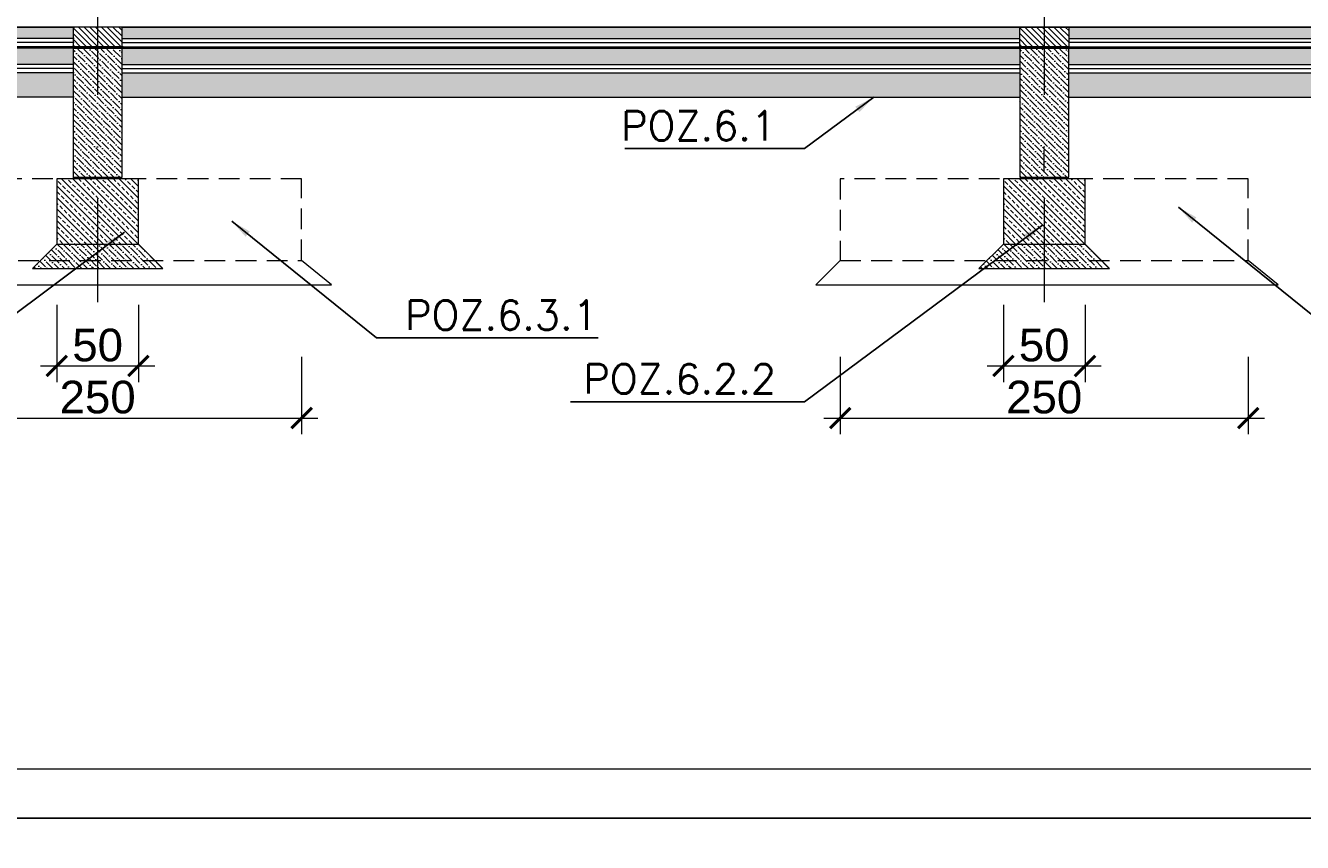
# Model space of a CAD drawing. Extents: x 4615668 to 9294084, y 5325188 to 10688993.
# Tile 211 of 256: x 4638320 to 4639102, y 5326647 to 5327148. Entities that reach past the tile are written whole.
import ezdxf
from ezdxf.lldxf.tags import DXFTag

# ---------------------------------------------------------------- set-up
doc = ezdxf.new("R2010")
doc.units = 0
doc.header["$MEASUREMENT"] = 0
doc.linetypes.add('DASHDOT', pattern=[25.4, 12.7, -6.35, 0, -6.35])
doc.linetypes.add('DASHED', pattern=[19.05, 12.7, -6.35])
for name, color, linetype, lineweight in [('hatch', 253, 'Continuous', 0), ('K-OPISY', 252, 'Continuous', 15), ('Osie', 175, 'DASHDOT', 9), ('sciany - mur', 1, 'Continuous', 30), ('Wymiar', 7, 'Continuous', 9)]:
    doc.layers.add(name, color=color, linetype=linetype, lineweight=lineweight)
doc.layers.add('sciany', color=1, linetype='Continuous')
doc.styles.add('Arial Narrow 20', font='arial.ttf', dxfattribs={"height": 20})
doc.styles.add('Simplex', font='simplex.shx')
doc.linetypes.add('BATTING', pattern='A,0.00254,-2.54,[134,ltypeshp.shx,S=2.54,R=0,X=-2.54,Y=0],-5.08,[134,ltypeshp.shx,S=2.54,R=180,X=2.54,Y=0],-2.54', length=10.16254)
tags = doc.linetypes.add('DASH', pattern=[15, 10, -5]).pattern_tags.tags
tags[6:7] = [DXFTag(74, 4), DXFTag(75, 0), DXFTag(340, '0'), DXFTag(46, 0.0), DXFTag(50, 0.0), DXFTag(44, 0.0), DXFTag(45, 0.0)]
tags[4:5] = [DXFTag(74, 4), DXFTag(75, 0), DXFTag(340, '0'), DXFTag(46, 0.0), DXFTag(50, 0.0), DXFTag(44, 0.0), DXFTag(45, 0.0)]
doc.dimstyles.new('1do100 ok', dxfattribs={"dimscale": 0.5, "dimtxt": 12, "dimasz": 25, "dimexe": 20, "dimexo": 0, "dimgap": 5, "dimtad": 1, "dimdec": 0, "dimzin": 9, "dimtxsty": 'Arial Narrow 20', "dimblk": 'ARCHTICK', "dimcen": 3, "dimdle": 20, "dimclrd": 256, "dimclre": 256, "dimclrt": 256, "dimadec": 0, "dimazin": 2, "dimtfac": 1, "dimtdec": 0, "dimtix": 1, "dimtmove": 2, "dimatfit": 3, "dimldrblk": 'NONE', "dimfxl": 0, "dimtvp": 1, "dimtolj": 1, "dimtzin": 0, "dimlwd": 5, "dimlwe": 5, "dimarcsym": 0})
doc.dimstyles.new('1do50', dxfattribs={"dimscale": 5, "dimtxt": 2.5, "dimasz": 2.5, "dimexe": 2.5, "dimexo": 0.5, "dimgap": 1, "dimtad": 1, "dimdec": 1, "dimrnd": 0.5, "dimzin": 12, "dimdsep": 46, "dimtxsty": 'Simplex', "dimblk": 'OBLIQUE', "dimcen": 0.5, "dimdle": 2.5, "dimclrd": 256, "dimclre": 256, "dimclrt": 256, "dimadec": 1, "dimazin": 3, "dimtfac": 1, "dimtdec": 1, "dimtix": 1, "dimtmove": 0, "dimatfit": 3, "dimfxl": 0, "dimtolj": 1, "dimtzin": 0, "dimarcsym": 0})

# ---------------------------------------------------------------- blocks, each defined once
blk = doc.blocks.new('_Oblique')
at = {"color": 0, "linetype": 'ByBlock', "lineweight": -2}
blk.add_line((-0.5, -0.5), (0.5, 0.5), dxfattribs=at)
blk = doc.blocks.new('_ArchTick')
at = {"color": 0, "linetype": 'ByBlock', "const_width": 0.15}
blk.add_lwpolyline([(-0.5, -0.5), (0.5, 0.5)], dxfattribs=at)
blk = doc.blocks.new('*D5658')
at = {"layer": 'Defpoints', "color": 0}
for p in [(4638338.78, 5327013.97), (4638388.78, 5327013.97), (4638388.78, 5326939.23)]:
    blk.add_point(p, dxfattribs=at)
at = {"layer": 'Wymiar', "linetype": 'Continuous', "lineweight": 5}
for p, q in [((4638338.78, 5326976.73), (4638338.78, 5326929.23)), ((4638388.78, 5326976.73), (4638388.78, 5326929.23)), ((4638328.78, 5326939.23), (4638398.78, 5326939.23))]:
    blk.add_line(p, q, dxfattribs=at)
at = {"layer": 'Wymiar', "linetype": 'ByBlock', "lineweight": 5, "xscale": 12.5, "yscale": 12.5, "zscale": 12.5, "rotation": 180}
blk.add_blockref('_ArchTick', (4638338.78, 5326939.23), dxfattribs=at)
at = {"layer": 'Wymiar', "linetype": 'ByBlock', "lineweight": 5, "xscale": 12.5, "yscale": 12.5, "zscale": 12.5}
blk.add_blockref('_ArchTick', (4638388.78, 5326939.23), dxfattribs=at)
at = {"layer": 'Wymiar', "lineweight": 0, "ltscale": 40, "insert": (4638363.78, 5326951.94), "char_height": 20, "attachment_point": 5, "style": 'Arial Narrow 20'}
blk.add_mtext('\\A1;50', dxfattribs=at)
blk = doc.blocks.new('_None')
blk = doc.blocks.new('*D5659')
at = {"layer": 'Defpoints', "color": 0}
for p in [(4638238.78, 5327003.97), (4638488.78, 5327010.03), (4638488.78, 5326907.31)]:
    blk.add_point(p, dxfattribs=at)
at = {"layer": 'Wymiar', "linetype": 'Continuous', "lineweight": 5}
for p, q in [((4638238.78, 5326944.81), (4638238.78, 5326897.31)), ((4638488.78, 5326944.81), (4638488.78, 5326897.31)), ((4638228.78, 5326907.31), (4638498.78, 5326907.31))]:
    blk.add_line(p, q, dxfattribs=at)
at = {"layer": 'Wymiar', "linetype": 'ByBlock', "lineweight": 5, "xscale": 12.5, "yscale": 12.5, "zscale": 12.5, "rotation": 180}
blk.add_blockref('_ArchTick', (4638238.78, 5326907.31), dxfattribs=at)
at = {"layer": 'Wymiar', "linetype": 'ByBlock', "lineweight": 5, "xscale": 12.5, "yscale": 12.5, "zscale": 12.5}
blk.add_blockref('_ArchTick', (4638488.78, 5326907.31), dxfattribs=at)
at = {"layer": 'Wymiar', "lineweight": 0, "ltscale": 40, "insert": (4638363.78, 5326920.02), "char_height": 20, "attachment_point": 5, "style": 'Arial Narrow 20'}
blk.add_mtext('\\A1;250', dxfattribs=at)
blk = doc.blocks.new('*D5660')
at = {"layer": 'Defpoints', "color": 0}
for p in [(4638918.81, 5327013.97), (4638968.81, 5327013.97), (4638968.81, 5326939.23)]:
    blk.add_point(p, dxfattribs=at)
at = {"layer": 'Wymiar', "linetype": 'Continuous', "lineweight": 5}
for p, q in [((4638918.81, 5326976.73), (4638918.81, 5326929.23)), ((4638968.81, 5326976.73), (4638968.81, 5326929.23)), ((4638908.81, 5326939.23), (4638978.81, 5326939.23))]:
    blk.add_line(p, q, dxfattribs=at)
at = {"layer": 'Wymiar', "linetype": 'ByBlock', "lineweight": 5, "xscale": 12.5, "yscale": 12.5, "zscale": 12.5, "rotation": 180}
blk.add_blockref('_ArchTick', (4638918.81, 5326939.23), dxfattribs=at)
at = {"layer": 'Wymiar', "linetype": 'ByBlock', "lineweight": 5, "xscale": 12.5, "yscale": 12.5, "zscale": 12.5}
blk.add_blockref('_ArchTick', (4638968.81, 5326939.23), dxfattribs=at)
at = {"layer": 'Wymiar', "lineweight": 0, "ltscale": 40, "insert": (4638943.81, 5326951.94), "char_height": 20, "attachment_point": 5, "style": 'Arial Narrow 20'}
blk.add_mtext('\\A1;50', dxfattribs=at)
blk = doc.blocks.new('*D5661')
at = {"layer": 'Defpoints', "color": 0}
for p in [(4638818.81, 5327003.97), (4639068.81, 5327008.49), (4639068.81, 5326907.31)]:
    blk.add_point(p, dxfattribs=at)
at = {"layer": 'Wymiar', "linetype": 'Continuous', "lineweight": 5}
for p, q in [((4638818.81, 5326944.81), (4638818.81, 5326897.31)), ((4639068.81, 5326944.81), (4639068.81, 5326897.31)), ((4638808.81, 5326907.31), (4639078.81, 5326907.31))]:
    blk.add_line(p, q, dxfattribs=at)
at = {"layer": 'Wymiar', "linetype": 'ByBlock', "lineweight": 5, "xscale": 12.5, "yscale": 12.5, "zscale": 12.5, "rotation": 180}
blk.add_blockref('_ArchTick', (4638818.81, 5326907.31), dxfattribs=at)
at = {"layer": 'Wymiar', "linetype": 'ByBlock', "lineweight": 5, "xscale": 12.5, "yscale": 12.5, "zscale": 12.5}
blk.add_blockref('_ArchTick', (4639068.81, 5326907.31), dxfattribs=at)
at = {"layer": 'Wymiar', "lineweight": 0, "ltscale": 40, "insert": (4638943.81, 5326920.02), "char_height": 20, "attachment_point": 5, "style": 'Arial Narrow 20'}
blk.add_mtext('\\A1;250', dxfattribs=at)

msp = doc.modelspace()

# ---------------------------------------------------------------- hatches: boundary and pattern name
at = {"layer": 'hatch', "lineweight": 0, "ltscale": 40, "transparency": 33554687}
h = msp.add_hatch(dxfattribs=at)
h.set_pattern_fill('ANSI36', color=256, scale=20, angle=90)
h.set_pattern_definition([(135, (-17043.35, -5502.5394), (-4.8613591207, 1.3258252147), [6.25, -1.25, 0, -1.25])])
h.paths.add_polyline_path([(4638928.813, 5327139.968), (4638928.813, 5327146.968), (4638378.781, 5327146.968), (4638378.781, 5327139.968), (4638928.813, 5327139.968)], is_closed=False)
h.paths.add_polyline_path([(4638210.813, 5327146.968), (4638210.813, 5327139.968), (4638348.781, 5327139.968), (4638348.781, 5327146.968), (4638210.813, 5327146.968)], is_closed=False)
h.paths.add_polyline_path([(4638348.781, 5327133.968), (4638210.813, 5327133.968), (4638210.813, 5327123.968), (4638348.781, 5327123.968), (4638348.781, 5327133.968)], is_closed=False)
h.paths.add_polyline_path([(4638928.813, 5327123.968), (4638928.813, 5327133.968), (4638378.781, 5327133.968), (4638378.781, 5327123.968), (4638928.813, 5327123.968)], is_closed=False)
h.paths.add_polyline_path([(4638958.813, 5327123.968), (4639468.783, 5327123.968), (4639468.783, 5327133.968), (4638958.813, 5327133.968), (4638958.813, 5327123.968)], is_closed=False)
h.paths.add_polyline_path([(4639468.783, 5327139.968), (4639468.783, 5327146.968), (4638958.813, 5327146.968), (4638958.813, 5327139.968), (4639468.783, 5327139.968)], is_closed=False)
h = msp.add_hatch(dxfattribs=at)
h.set_pattern_fill('ANSI31', color=256, scale=20, angle=90)
h.set_pattern_definition([(135, (9984337.7516, 687012.831), (-1.767766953, -1.767766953), [])])
h.paths.add_polyline_path([(4638348.781, 5327146.968), (4638348.781, 5327134.968), (4638363.781, 5327134.968), (4638363.781, 5327146.968), (4638348.781, 5327146.968)], is_closed=False)
h.paths.add_polyline_path([(4638378.781, 5327134.968), (4638378.781, 5327146.968), (4638363.781, 5327146.968), (4638363.781, 5327134.968), (4638378.781, 5327134.968)], is_closed=False)
h = msp.add_hatch(dxfattribs=at)
h.set_pattern_fill('ANSI31', color=256, scale=20, angle=90)
h.set_pattern_definition([(135, (9984917.7837, 687012.831), (-1.767766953, -1.767766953), [])])
h.paths.add_polyline_path([(4638928.813, 5327146.968), (4638928.813, 5327134.968), (4638943.813, 5327134.968), (4638943.813, 5327146.968), (4638928.813, 5327146.968)], is_closed=False)
h.paths.add_polyline_path([(4638958.813, 5327134.968), (4638958.813, 5327146.968), (4638943.813, 5327146.968), (4638943.813, 5327134.968), (4638958.813, 5327134.968)], is_closed=False)
h = msp.add_hatch(dxfattribs=at)
h.set_pattern_fill('ANSI36', color=256, scale=20, angle=90)
h.set_pattern_definition([(135, (-17623.382, -5502.9797), (-4.8613591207, 1.3258252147), [6.25, -1.25, 0, -1.25])])
h.paths.add_polyline_path([(4638348.781, 5327054.53), (4638363.781, 5327054.53), (4638363.781, 5327133.527), (4638348.781, 5327133.527), (4638348.781, 5327054.53)], is_closed=False)
h.paths.add_polyline_path([(4638363.781, 5327054.53), (4638378.781, 5327054.53), (4638378.781, 5327133.527), (4638363.781, 5327133.527), (4638363.781, 5327054.53)], is_closed=False)
h = msp.add_hatch(dxfattribs=at)
h.set_pattern_fill('ANSI36', color=256, scale=20, angle=90)
h.set_pattern_definition([(135, (-17043.35, -5502.5394), (-4.8613591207, 1.3258252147), [6.25, -1.25, 0, -1.25])])
h.paths.add_polyline_path([(4638928.813, 5327054.97), (4638943.813, 5327054.97), (4638943.813, 5327133.968), (4638928.813, 5327133.968), (4638928.813, 5327054.97)], is_closed=False)
h.paths.add_polyline_path([(4638943.813, 5327054.97), (4638958.813, 5327054.97), (4638958.813, 5327133.968), (4638943.813, 5327133.968), (4638943.813, 5327054.97)], is_closed=False)
at = {"layer": 'hatch', "lineweight": 0, "ltscale": 40}
h = msp.add_hatch(dxfattribs=at)
h.set_pattern_fill('AR-CONC', color=256)
h.set_pattern_definition([(50, (-11669.256, -5532.6), (7.172601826, -0.62752135), [0.75, -8.25]), (355, (-11669.256, -5532.6), (-1.387513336, 7.521921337), [0.6, -6.6]), (100.45144446, (-11668.6584, -5532.6524), (5.785088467, 6.89439991), [0.63740192, -7.01142112]), (46.1842, (-11669.256, -5530.6), (10.672413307, -1.655192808), [1.125, -12.375]), (96.63563549, (-11668.367, -5530.738), (9.346619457, 9.741186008), [0.95610342, -10.5171376]), (351.18416399, (-11669.256, -5530.6), (9.34661945, 9.741186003), [0.9, -9.90000001]), (21, (-11668.256, -5531.1), (5.969070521, -4.0261889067), [0.75, -8.25]), (326, (-11668.256, -5531.1), (2.433153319, 7.2515004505), [0.6, -6.6]), (71.45144474, (-11667.7586, -5531.436), (8.402223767, 3.225311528), [0.6374019, -7.01142112]), (37.5, (-11669.256, -5532.6001), (0.1215985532, 3.3289385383), [0, -6.52, 0, -6.7, 0, -6.625]), (7.5, (-11669.256, -5532.6), (2.6306953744, 3.9441171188), [0, -3.82, 0, -6.37, 0, -2.525]), (327.5, (-11671.486, -5532.6001), (5.3382243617, -0.2255487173), [0, -2.5, 0, -7.8, 0, -10.35]), (317.5, (-11672.486, -5532.6), (5.8318616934, 1.0010498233), [0, -3.25, 0, -5.18, 0, -7.35])])
h.paths.add_polyline_path([(4638210.813, 5327118.968), (4638210.813, 5327103.968), (4638348.781, 5327103.968), (4638348.781, 5327118.968)])
h.paths.add_polyline_path([(4637818.783, 5327103.968), (4637818.783, 5327118.968), (4638180.813, 5327118.968), (4638180.813, 5327103.968)])
h.paths.add_polyline_path([(4638378.781, 5327118.968), (4638378.781, 5327103.968), (4638928.813, 5327103.968), (4638928.813, 5327118.968), (4638378.781, 5327118.968)], is_closed=False)
h.paths.add_polyline_path([(4638958.813, 5327118.968), (4638958.813, 5327103.968), (4639468.783, 5327103.968), (4639468.783, 5327118.968), (4638958.813, 5327118.968)], is_closed=False)
at = {"layer": 'hatch', "lineweight": 0, "ltscale": 40, "transparency": 33554687}
h = msp.add_hatch(dxfattribs=at)
h.set_pattern_fill('ANSI33', color=256, scale=20, angle=90)
h.set_pattern_definition([(135, (-16483.323, -5502.415), (-3.535533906, -3.535533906), []), (135, (-16483.323, -5498.8797), (-3.535533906, -3.535533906), [2.5, -1.25])])
h.paths.add_polyline_path([(4638338.781, 5327014.105), (4638388.781, 5327014.105), (4638388.781, 5327054.105), (4638338.781, 5327054.105)])
h = msp.add_hatch(dxfattribs=at)
h.set_pattern_fill('ANSI33', color=256, scale=20, angle=90)
h.set_pattern_definition([(135, (-15903.2907, -5502.415), (-3.535533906, -3.535533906), []), (135, (-15903.2907, -5498.8797), (-3.535533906, -3.535533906), [2.5, -1.25])])
h.paths.add_polyline_path([(4638918.813, 5327014.105), (4638968.813, 5327014.105), (4638968.813, 5327054.105), (4638918.813, 5327054.105)])
h = msp.add_hatch(dxfattribs=at)
h.set_pattern_fill('ANSI36', color=256, scale=20, angle=90)
h.set_pattern_definition([(135, (-13951.784, -5502.5394), (-4.8613591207, 1.3258252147), [6.25, -1.25, 0, -1.25])])
h.paths.add_polyline_path([(4638363.84, 5327013.98), (4638338.781, 5327013.98), (4638323.781, 5326998.97), (4638363.84, 5326998.98), (4638363.84, 5327013.98)], is_closed=False)
h.paths.add_polyline_path([(4638363.84, 5327013.98), (4638363.84, 5326998.98), (4638403.781, 5326998.97), (4638388.781, 5327013.97), (4638363.84, 5327013.98)], is_closed=False)
h = msp.add_hatch(dxfattribs=at)
h.set_pattern_fill('ANSI36', color=256, scale=20, angle=90)
h.set_pattern_definition([(135, (-13371.752, -5502.5394), (-4.8613591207, 1.3258252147), [6.25, -1.25, 0, -1.25])])
h.paths.add_polyline_path([(4638943.872, 5327013.98), (4638918.813, 5327013.98), (4638903.813, 5326998.97), (4638943.872, 5326998.98), (4638943.872, 5327013.98)], is_closed=False)
h.paths.add_polyline_path([(4638943.872, 5327013.98), (4638943.872, 5326998.98), (4638983.813, 5326998.97), (4638968.813, 5327013.97), (4638943.872, 5327013.98)], is_closed=False)

# ---------------------------------------------------------------- linework, layer by layer
at = {"color": 5, "lineweight": 0, "ltscale": 40}
msp.add_line((4638718.431, 5327146.967), (4638718.431, 5327146.967), dxfattribs=at)
at = {"color": 1, "lineweight": 0, "ltscale": 40}
msp.add_line((4638943.813, 5327058.077), (4638943.813, 5327071.802), dxfattribs=at)
for points in [[(4638348.781, 5327134.968), (4638378.781, 5327134.968), (4638378.781, 5327146.968), (4638348.781, 5327146.968)], [(4638958.813, 5327134.968), (4638928.813, 5327134.968), (4638928.813, 5327146.968), (4638958.813, 5327146.968)], [(4638348.781, 5327055.03), (4638378.781, 5327055.03), (4638378.781, 5327134.027), (4638348.781, 5327134.027)], [(4638928.813, 5327054.97), (4638958.813, 5327054.97), (4638958.813, 5327133.968), (4638928.813, 5327133.968)], [(4638338.781, 5327013.97), (4638388.781, 5327013.97), (4638388.781, 5327053.97), (4638338.781, 5327053.97)], [(4638918.813, 5327013.97), (4638968.813, 5327013.97), (4638968.813, 5327053.97), (4638918.813, 5327053.97)]]:
    msp.add_lwpolyline(points, close=True, dxfattribs=at)
at = {"linetype": 'DASH', "lineweight": 0}
for points in [[(4638338.781, 5327013.97), (4638323.781, 5326998.97), (4638403.781, 5326998.97), (4638388.781, 5327013.97)], [(4638918.813, 5327013.97), (4638903.813, 5326998.97), (4638983.813, 5326998.97), (4638968.813, 5327013.97)], [(4638238.781, 5327003.97), (4638223.781, 5326988.97), (4638507.102, 5326988.914), (4638488.781, 5327003.97)], [(4638818.813, 5327003.97), (4638803.813, 5326988.97), (4639087.134, 5326988.914), (4639068.813, 5327003.97)]]:
    msp.add_lwpolyline(points, dxfattribs=at)
at = {"layer": 'hatch', "linetype": 'BATTING', "lineweight": 0, "ltscale": 0.2}
for p, q in [((4638349.428, 5327137.558), (4638210.813, 5327137.558)), ((4638378.781, 5327137.558), (4638928.813, 5327137.558)), ((4639468.783, 5327137.468), (4638958.813, 5327137.558)), ((4638349.428, 5327121.558), (4638210.813, 5327121.558)), ((4638378.781, 5327121.558), (4638928.813, 5327121.558)), ((4638958.813, 5327121.558), (4639468.783, 5327121.558))]:
    msp.add_line(p, q, dxfattribs=at)
at = {"layer": 'hatch', "color": 252}
for points in [[(4637122.377, 5326662.083), (4640272.377, 5326662.083), (4640272.377, 5328147.083), (4637122.377, 5328147.083)], [(4637122.377, 5326662.083), (4640272.377, 5326662.083), (4640272.377, 5328147.083), (4637122.377, 5328147.083)], [(4637282.377, 5328117.083), (4640242.377, 5328117.083), (4640242.377, 5326692.083), (4637282.377, 5326692.083)], [(4638172.377, 5325188.083), (4640272.377, 5325188.083), (4640272.377, 5326662.083), (4638172.377, 5326662.083)], [(4638172.377, 5325188.083), (4640272.377, 5325188.083), (4640272.377, 5326662.083), (4638172.377, 5326662.083)]]:
    msp.add_lwpolyline(points, close=True, dxfattribs=at)
at = {"layer": 'Osie', "lineweight": 0, "ltscale": 5}
for p, q in [((4638363.781, 5328058.589), (4638363.781, 5326928.876)), ((4638943.813, 5328058.589), (4638943.813, 5326933.635))]:
    msp.add_line(p, q, dxfattribs=at)
at = {"layer": 'sciany', "ltscale": 40}
for p, q in [((4638349.428, 5327146.968), (4638210.813, 5327146.968)), ((4638349.505, 5327146.967), (4638210.813, 5327146.967)), ((4638378.704, 5327146.967), (4638932.768, 5327146.968)), ((4638378.781, 5327146.968), (4639468.783, 5327146.968))]:
    msp.add_line(p, q, dxfattribs=at)
at = {"layer": 'sciany', "lineweight": 0, "ltscale": 40}
for p, q in [((4638349.428, 5327139.968), (4638210.813, 5327139.968)), ((4638378.781, 5327139.968), (4638928.813, 5327139.968)), ((4638958.813, 5327139.968), (4639468.783, 5327139.968)), ((4638379.428, 5327134.968), (4638210.813, 5327134.968)), ((4639089.931, 5327133.968), (4638210.813, 5327133.968)), ((4638348.781, 5327134.968), (4639480.826, 5327134.968)), ((4638348.781, 5327133.968), (4639478.375, 5327133.968)), ((4638349.428, 5327123.968), (4638210.813, 5327123.968)), ((4638378.781, 5327123.968), (4638928.813, 5327123.968)), ((4638958.813, 5327123.968), (4639468.783, 5327123.968)), ((4638349.428, 5327118.968), (4638210.813, 5327118.968)), ((4638378.781, 5327118.968), (4638928.813, 5327118.968)), ((4638958.813, 5327118.968), (4639468.783, 5327118.968)), ((4638349.428, 5327103.968), (4638210.813, 5327103.968)), ((4638378.781, 5327103.968), (4638928.813, 5327103.968)), ((4638958.813, 5327103.968), (4639468.783, 5327103.968))]:
    msp.add_line(p, q, dxfattribs=at)
at = {"layer": 'sciany - mur', "color": 252, "linetype": 'DASHDOT', "lineweight": 0}
msp.add_lwpolyline([(4638210.813, 5327134.475, 1, 1, 0), (4639499.343, 5327134.468, 1, 1, 0), (4639499.343, 5327054.605, 1, 1, 0), (4639468.794, 5327054.47, 1, 1, 0)], format="xyseb", dxfattribs=at)
at = {"layer": 'sciany - mur', "color": 252, "linetype": 'DASHDOT', "lineweight": 0, "const_width": 1}
for points in [[(4638348.781, 5327054.47), (4638378.749, 5327054.47)], [(4638928.813, 5327054.47), (4638958.781, 5327054.47)]]:
    msp.add_lwpolyline(points, dxfattribs=at)
at = {"layer": 'Wymiar', "color": 1, "linetype": 'DASHED', "lineweight": 0}
for points in [[(4638238.781, 5327003.97), (4638488.781, 5327003.97), (4638488.781, 5327053.97), (4638238.781, 5327053.97)], [(4638818.813, 5327003.97), (4639068.813, 5327003.97), (4639068.813, 5327053.97), (4638818.813, 5327053.97)]]:
    msp.add_lwpolyline(points, close=True, dxfattribs=at)

# ---------------------------------------------------------------- texts
at = {"layer": 'K-OPISY', "char_height": 18, "style": 'Simplex'}
for s, insert, attachment_point in [('{\\C0;POZ.6.1}', (4638779.495, 5327077.467), 9), ('{\\C0;POZ.6.3.1}', (4638552.225, 5326961.435), 7), ('{\\C0;POZ.6.2.2}', (4638779.495, 5326922.271), 9)]:
    msp.add_mtext(s, dxfattribs=dict(at, insert=insert, attachment_point=attachment_point))

# ---------------------------------------------------------------- dimensions: what is measured, and where the dimension line sits
at = {"layer": 'Wymiar', "color": 31, "linetype": 'Continuous', "lineweight": 0}
for base, p1, p2, picture, middle in [((4638388.781, 5326939.226), (4638338.781, 5327013.97), (4638388.781, 5327013.97), '*D5658', (4638363.781, 5326951.937)), ((4638968.813, 5326939.226), (4638918.813, 5327013.97), (4638968.813, 5327013.97), '*D5660', (4638943.813, 5326951.937)), ((4638488.781, 5326907.312), (4638238.781, 5327003.97), (4638488.781, 5327010.026), '*D5659', (4638363.781, 5326920.023)), ((4639068.813, 5326907.312), (4638818.813, 5327003.97), (4639068.813, 5327008.493), '*D5661', (4638943.813, 5326920.023))]:
    dim = msp.add_linear_dim(base=base, p1=p1, p2=p2, dimstyle='1do100 ok', override={"dimtxsty": 'Arial Narrow 20', "dimldrblk": 'None'}, dxfattribs=at)
    dim.commit()
    dim.dimension.update_dxf_attribs({"geometry": picture, "text_midpoint": middle})

# ---------------------------------------------------------------- leaders
at = {"layer": 'K-OPISY', "annotation_type": 0, "has_hookline": 1}
for points, hookline_direction, text_width in [([(4638839.364, 5327103.968), (4638796.995, 5327072.467), (4638784.495, 5327072.467)], 1, 92.571), ([(4639026.032, 5327036.552), (4639114.757, 5326965.044), (4639127.257, 5326965.044)], 0, 118.286), ([(4638446, 5327027.943), (4638534.725, 5326956.435), (4638547.225, 5326956.435)], 0, 118.286), ([(4638380.3, 5327021.158), (4638234.608, 5326912.84), (4638222.108, 5326912.84)], 1, 126), ([(4638942.687, 5327025.589), (4638796.995, 5326917.271), (4638784.495, 5326917.271)], 1, 126)]:
    msp.add_leader(points, dimstyle='1do50', override={"dimgap": 1, "dimtad": 1}, dxfattribs=dict(at, hookline_direction=hookline_direction, text_width=text_width))

doc.saveas('drawing.dxf')
